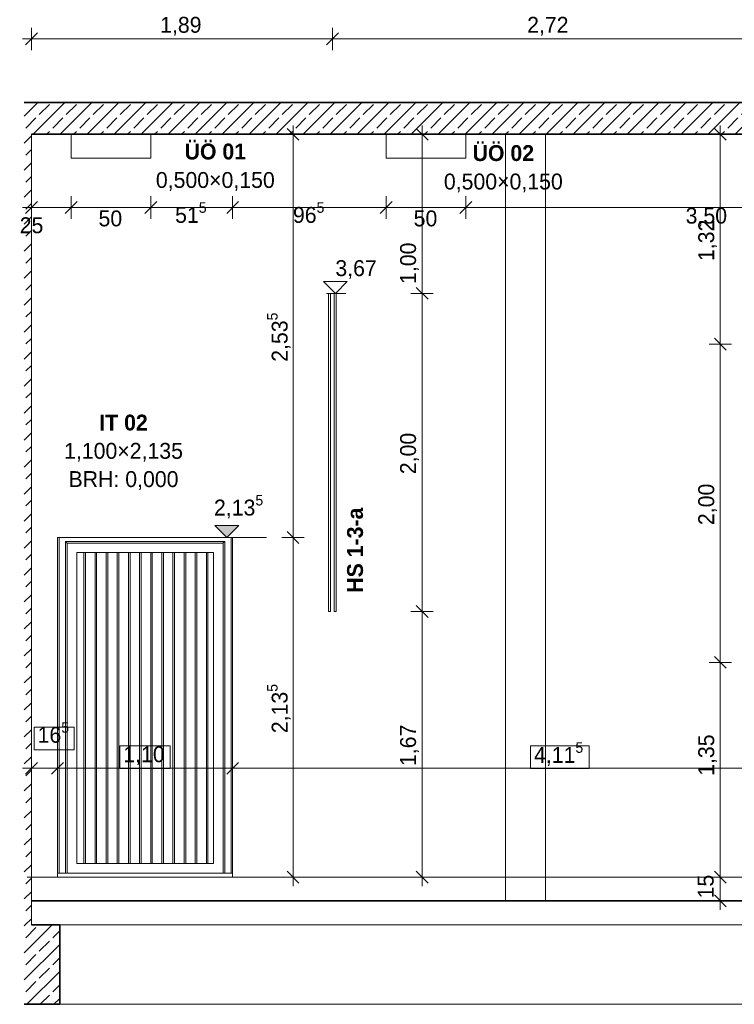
# Model space of a CAD drawing. Extents: x -22247 to 417655, y -187892 to 17509.
# Tile 42 of 62: x 327219 to 331711, y -185776 to -179585. Entities that reach past the tile are written whole.
import ezdxf
from ezdxf.lldxf.tags import DXFTag

# ---------------------------------------------------------------- set-up
doc = ezdxf.new("R2010")
doc.units = 0
doc.header["$LTSCALE"] = 50
doc.layers.get('0').update_dxf_attribs({"lineweight": 25})
for name, color, linetype, lineweight in [('01 Bemaßung einbauteile', 7, 'Continuous', 25), ('01AFU Allgemein Bemaßung', 7, 'Continuous', 25), ('20 Außenwände', 7, 'Continuous', 25), ('20 Bodenplatte', 7, 'Continuous', 25), ('20 Dach Stb-Decke', 7, 'Continuous', 25), ('20 Einbauteile - Halfenschienen', 7, 'Continuous', 25), ('20 Fenster Texte', 7, 'Continuous', 25), ('20 Fundament', 7, 'Continuous', 25), ('20 Gitterwände', 7, 'Continuous', 25), ('20 Innenwände', 7, 'Continuous', 25)]:
    doc.layers.add(name, color=color, linetype=linetype, lineweight=lineweight)
doc.styles.add('ERSTELLTER_STIL_2', font='GOTHIC.TTF')
doc.styles.add('ERSTELLTER_STIL_3', font='txt')
tags = doc.linetypes.add('Strichlinie_ eng', pattern=[0.46, 0.3, -0.16]).pattern_tags.tags
tags[6:7] = [DXFTag(74, 4), DXFTag(75, 0), DXFTag(340, '0'), DXFTag(46, 1.0), DXFTag(50, 0.0), DXFTag(44, 0.0), DXFTag(45, 0.0)]
tags[4:5] = [DXFTag(74, 4), DXFTag(75, 0), DXFTag(340, '0'), DXFTag(46, 1.0), DXFTag(50, 0.0), DXFTag(44, 0.0), DXFTag(45, 0.0)]
tags = doc.linetypes.add('Untersicht', pattern=[0.4, 0.3, -0.1]).pattern_tags.tags
tags[6:7] = [DXFTag(74, 4), DXFTag(75, 0), DXFTag(340, '0'), DXFTag(46, 1.0), DXFTag(50, 0.0), DXFTag(44, 0.0), DXFTag(45, 0.0)]
tags[4:5] = [DXFTag(74, 4), DXFTag(75, 0), DXFTag(340, '0'), DXFTag(46, 1.0), DXFTag(50, 0.0), DXFTag(44, 0.0), DXFTag(45, 0.0)]
tags = doc.linetypes.add('Wipeout_Contour', pattern=[1, 0, -1]).pattern_tags.tags
tags[6:7] = [DXFTag(74, 4), DXFTag(75, 0), DXFTag(340, '0'), DXFTag(46, 1.0), DXFTag(50, 0.0), DXFTag(44, 0.0), DXFTag(45, 0.0)]
tags[4:5] = [DXFTag(74, 4), DXFTag(75, 0), DXFTag(340, '0'), DXFTag(46, 1.0), DXFTag(50, 0.0), DXFTag(44, 0.0), DXFTag(45, 0.0)]
pattern_1 = [(45, (333494.33, -184975.84), (-84.8528, 84.8528), []), (45, (333451.9, -184933.41), (-84.8528, 84.8528), [90, -30])]

# ---------------------------------------------------------------- blocks, each defined once
blk = doc.blocks.new('Verdeckungsfläche_A06WQNSO1A', base_point=(327.3104, -184.176))
at = {"color": 254, "linetype": 'Wipeout_Contour', "lineweight": 0, "ltscale": 0.05579, "true_color": 0xd6d6d6}
for p, q in [((327.5614, -184.0331), (327.3104, -184.0331)), ((327.3104, -184.0331), (327.3104, -184.176)), ((327.5614, -184.176), (327.5614, -184.0331)), ((327.3104, -184.176), (327.5614, -184.176))]:
    blk.add_line(p, q, dxfattribs=at)
blk = doc.blocks.new('-D109')
at = {"layer": '01AFU Allgemein Bemaßung', "color": 7, "linetype": 'Continuous', "lineweight": 13, "ltscale": 3.71293e-05}
for p, q in [((327.293, -184.3623), (327.293, -184.2217)), ((327.4578, -184.3623), (327.4578, -184.2217)), ((327.2368, -184.292), (327.293, -184.292)), ((327.3305, -184.2545), (327.2555, -184.3295)), ((327.293, -184.292), (327.4578, -184.292)), ((327.4953, -184.2545), (327.4203, -184.3295))]:
    blk.add_line(p, q, dxfattribs=at)
at = {"layer": '01AFU Allgemein Bemaßung', "color": 254, "linetype": 'Wipeout_Contour', "lineweight": 0, "ltscale": 0.05579, "true_color": 0xd6d6d6}
blk.add_blockref('Verdeckungsfläche_A06WQNSO1A', (327.3104, -184.176), dxfattribs=at)
at = {"layer": '01AFU Allgemein Bemaßung', "color": 7, "lineweight": 13, "ltscale": 3.71293e-05, "insert": (327.3318, -184.1604), "char_height": 0.1, "attachment_point": 7, "style": 'ERSTELLTER_STIL_2'}
blk.add_mtext('\\A1;{\\pql;\\fCentury Gothic|b0|i0|c0|p0;\\W1.000000;16\\fCentury Gothic|b0|i0|c0|p0;\\W1.000000;\\A1{\\H.66x;\\S5^  ;}}', dxfattribs=at)
blk = doc.blocks.new('Verdeckungsfläche_A06WQNSD1A', base_point=(327.3104, -184.176))
at = {"color": 254, "linetype": 'Wipeout_Contour', "lineweight": 0, "ltscale": 0.05579, "true_color": 0xd6d6d6}
for p, q in [((327.5614, -184.0331), (327.3104, -184.0331)), ((327.3104, -184.0331), (327.3104, -184.176)), ((327.5614, -184.176), (327.5614, -184.0331)), ((327.3104, -184.176), (327.5614, -184.176))]:
    blk.add_line(p, q, dxfattribs=at)
blk = doc.blocks.new('Verdeckungsfläche_A06WQNSE1A', base_point=(327.8494, -184.2934))
at = {"color": 254, "linetype": 'Wipeout_Contour', "lineweight": 0, "ltscale": 0.055872, "true_color": 0xd6d6d6}
for p, q in [((328.1661, -184.1506), (327.8494, -184.1506)), ((327.8494, -184.1506), (327.8494, -184.2934)), ((328.1661, -184.2934), (328.1661, -184.1506)), ((327.8494, -184.2934), (328.1661, -184.2934))]:
    blk.add_line(p, q, dxfattribs=at)
blk = doc.blocks.new('-D110')
at = {"layer": '01AFU Allgemein Bemaßung', "color": 7, "linetype": 'Continuous', "lineweight": 13, "ltscale": 3.71293e-05}
for p, q in [((327.4578, -184.3623), (327.4578, -184.2217)), ((328.5578, -184.3623), (328.5578, -184.2217)), ((327.4953, -184.2545), (327.4203, -184.3295)), ((327.4578, -184.292), (328.5578, -184.292)), ((328.5953, -184.2545), (328.5203, -184.3295))]:
    blk.add_line(p, q, dxfattribs=at)
at = {"layer": '01AFU Allgemein Bemaßung', "color": 254, "linetype": 'Wipeout_Contour', "lineweight": 0, "ltscale": 0.05579, "true_color": 0xd6d6d6}
blk.add_blockref('Verdeckungsfläche_A06WQNSD1A', (327.3104, -184.176), dxfattribs=at)
at = {"layer": '01AFU Allgemein Bemaßung', "color": 254, "linetype": 'Wipeout_Contour', "lineweight": 0, "ltscale": 0.055872, "true_color": 0xd6d6d6}
blk.add_blockref('Verdeckungsfläche_A06WQNSE1A', (327.8494, -184.2934), dxfattribs=at)
at = {"layer": '01AFU Allgemein Bemaßung', "color": 7, "lineweight": 13, "ltscale": 3.71293e-05, "insert": (327.8709, -184.272), "char_height": 0.1, "attachment_point": 7, "style": 'ERSTELLTER_STIL_2'}
blk.add_mtext('\\A1;{\\pql;\\fCentury Gothic|b0|i0|c0|p0;\\W1.000000;1,10}', dxfattribs=at)
blk = doc.blocks.new('Verdeckungsfläche_A06WQNSN1A', base_point=(330.4305, -184.2934))
at = {"color": 254, "linetype": 'Wipeout_Contour', "lineweight": 0, "ltscale": 0.05621, "true_color": 0xd6d6d6}
for p, q in [((330.7988, -184.1506), (330.4305, -184.1506)), ((330.4305, -184.1506), (330.4305, -184.2934)), ((330.7988, -184.2934), (330.7988, -184.1506)), ((330.4305, -184.2934), (330.7988, -184.2934))]:
    blk.add_line(p, q, dxfattribs=at)
blk = doc.blocks.new('-D111')
at = {"layer": '01AFU Allgemein Bemaßung', "color": 7, "linetype": 'Continuous', "lineweight": 13, "ltscale": 3.71293e-05}
for p, q in [((328.5578, -184.3623), (328.5578, -184.2217)), ((332.6715, -184.3623), (332.6715, -184.2217)), ((328.5953, -184.2545), (328.5203, -184.3295)), ((328.5578, -184.292), (332.6715, -184.292)), ((332.709, -184.2545), (332.634, -184.3295))]:
    blk.add_line(p, q, dxfattribs=at)
at = {"layer": '01AFU Allgemein Bemaßung', "color": 254, "linetype": 'Wipeout_Contour', "lineweight": 0, "ltscale": 0.05621, "true_color": 0xd6d6d6}
blk.add_blockref('Verdeckungsfläche_A06WQNSN1A', (330.4305, -184.2934), dxfattribs=at)
at = {"layer": '01AFU Allgemein Bemaßung', "color": 7, "lineweight": 13, "ltscale": 3.71293e-05, "insert": (330.4519, -184.2871), "char_height": 0.1, "attachment_point": 7, "style": 'ERSTELLTER_STIL_2'}
blk.add_mtext('\\A1;{\\pql;\\fCentury Gothic|b0|i0|c0|p0;\\W1.000000;4,11\\fCentury Gothic|b0|i0|c0|p0;\\W1.000000;\\A1{\\H.66x;\\S5^  ;}}', dxfattribs=at)
blk = doc.blocks.new('-D119')
at = {"layer": '01AFU Allgemein Bemaßung', "color": 7, "linetype": 'Continuous', "lineweight": 13, "ltscale": 3.71293e-05}
for p, q in [((328.8998, -182.8033), (328.9748, -182.8783)), ((329.0076, -182.8408), (328.867, -182.8408)), ((328.9373, -184.9758), (328.9373, -182.8408)), ((329.0076, -184.9758), (328.867, -184.9758)), ((328.8998, -184.9383), (328.9748, -185.0133)), ((328.9373, -185.0321), (328.9373, -184.9758))]:
    blk.add_line(p, q, dxfattribs=at)
at = {"layer": '01AFU Allgemein Bemaßung', "color": 7, "lineweight": 13, "ltscale": 3.71293e-05, "insert": (328.9324, -184.0711), "char_height": 0.1, "attachment_point": 7, "rotation": 90, "style": 'ERSTELLTER_STIL_2'}
blk.add_mtext('\\A1;{\\pql;\\fCentury Gothic|b0|i0|c0|p0;\\W1.000000;2,13\\fCentury Gothic|b0|i0|c0|p0;\\W1.000000;\\A1{\\H.66x;\\S5^  ;}}', dxfattribs=at)
blk = doc.blocks.new('-D120')
at = {"layer": '01AFU Allgemein Bemaßung', "color": 7, "linetype": 'Continuous', "lineweight": 13, "ltscale": 3.71293e-05}
for p, q in [((328.9748, -180.3433), (328.8998, -180.2683)), ((328.9373, -180.3058), (328.9373, -180.2496)), ((329.0076, -180.3058), (328.867, -180.3058)), ((328.9373, -182.8408), (328.9373, -180.3058)), ((328.8998, -182.8033), (328.9748, -182.8783)), ((329.0076, -182.8408), (328.867, -182.8408))]:
    blk.add_line(p, q, dxfattribs=at)
at = {"layer": '01AFU Allgemein Bemaßung', "color": 7, "lineweight": 13, "ltscale": 3.71293e-05, "insert": (328.9324, -181.7361), "char_height": 0.1, "attachment_point": 7, "rotation": 90, "style": 'ERSTELLTER_STIL_2'}
blk.add_mtext('\\A1;{\\pql;\\fCentury Gothic|b0|i0|c0|p0;\\W1.000000;2,53\\fCentury Gothic|b0|i0|c0|p0;\\W1.000000;\\A1{\\H.66x;\\S5^  ;}}', dxfattribs=at)
blk = doc.blocks.new('-D121')
at = {"layer": '01AFU Allgemein Bemaßung', "color": 7, "linetype": 'Continuous', "lineweight": 13, "ltscale": 3.71293e-05}
for p, q in [((327.293, -180.8362), (327.293, -180.6955)), ((327.543, -180.8362), (327.543, -180.6955)), ((327.2368, -180.7658), (327.293, -180.7658)), ((327.3305, -180.7283), (327.2555, -180.8033)), ((327.293, -180.7658), (327.543, -180.7658)), ((327.5805, -180.7283), (327.5055, -180.8033))]:
    blk.add_line(p, q, dxfattribs=at)
at = {"layer": '01AFU Allgemein Bemaßung', "color": 7, "lineweight": 13, "ltscale": 3.71293e-05, "insert": (327.2194, -180.929), "char_height": 0.1, "attachment_point": 7, "style": 'ERSTELLTER_STIL_2'}
blk.add_mtext('\\A1;{\\pql;\\fCentury Gothic|b0|i0|c0|p0;\\W1.000000;25}', dxfattribs=at)
blk = doc.blocks.new('-D122')
at = {"layer": '01AFU Allgemein Bemaßung', "color": 7, "linetype": 'Continuous', "lineweight": 13, "ltscale": 3.71293e-05}
for p, q in [((327.543, -180.8362), (327.543, -180.6955)), ((327.5805, -180.7283), (327.5055, -180.8033))]:
    blk.add_line(p, q, dxfattribs=at)
blk = doc.blocks.new('-D123')
at = {"layer": '01AFU Allgemein Bemaßung', "color": 7, "linetype": 'Continuous', "lineweight": 13, "ltscale": 3.71293e-05}
for p, q in [((327.543, -180.8362), (327.543, -180.6955)), ((328.043, -180.8362), (328.043, -180.6955)), ((327.5805, -180.7283), (327.5055, -180.8033)), ((327.543, -180.7658), (328.043, -180.7658)), ((328.0805, -180.7283), (328.0055, -180.8033))]:
    blk.add_line(p, q, dxfattribs=at)
at = {"layer": '01AFU Allgemein Bemaßung', "color": 7, "lineweight": 13, "ltscale": 3.71293e-05, "insert": (327.7148, -180.8858), "char_height": 0.1, "attachment_point": 7, "style": 'ERSTELLTER_STIL_2'}
blk.add_mtext('\\A1;{\\pql;\\fCentury Gothic|b0|i0|c0|p0;\\W1.000000;50}', dxfattribs=at)
blk = doc.blocks.new('-D124')
at = {"layer": '01AFU Allgemein Bemaßung', "color": 7, "linetype": 'Continuous', "lineweight": 13, "ltscale": 3.71293e-05}
for p, q in [((328.043, -180.8362), (328.043, -180.6955)), ((328.5578, -180.8362), (328.5578, -180.6955)), ((328.0805, -180.7283), (328.0055, -180.8033)), ((328.043, -180.7658), (328.5578, -180.7658)), ((328.5953, -180.7283), (328.5203, -180.8033))]:
    blk.add_line(p, q, dxfattribs=at)
at = {"layer": '01AFU Allgemein Bemaßung', "color": 7, "lineweight": 13, "ltscale": 3.71293e-05, "insert": (328.1963, -180.8917), "char_height": 0.1, "attachment_point": 7, "style": 'ERSTELLTER_STIL_2'}
blk.add_mtext('\\A1;{\\pql;\\fCentury Gothic|b0|i0|c0|p0;\\W1.000000;51\\fCentury Gothic|b0|i0|c0|p0;\\W1.000000;\\A1{\\H.66x;\\S5^  ;}}', dxfattribs=at)
blk = doc.blocks.new('-D125')
at = {"layer": '01AFU Allgemein Bemaßung', "color": 7, "linetype": 'Continuous', "lineweight": 13, "ltscale": 3.71293e-05}
for p, q in [((328.5578, -180.8362), (328.5578, -180.6955)), ((329.5235, -180.8362), (329.5235, -180.6955)), ((328.5953, -180.7283), (328.5203, -180.8033)), ((328.5578, -180.7658), (329.5235, -180.7658)), ((329.561, -180.7283), (329.486, -180.8033))]:
    blk.add_line(p, q, dxfattribs=at)
at = {"layer": '01AFU Allgemein Bemaßung', "color": 7, "lineweight": 13, "ltscale": 3.71293e-05, "insert": (328.9366, -180.8917), "char_height": 0.1, "attachment_point": 7, "style": 'ERSTELLTER_STIL_2'}
blk.add_mtext('\\A1;{\\pql;\\fCentury Gothic|b0|i0|c0|p0;\\W1.000000;96\\fCentury Gothic|b0|i0|c0|p0;\\W1.000000;\\A1{\\H.66x;\\S5^  ;}}', dxfattribs=at)
blk = doc.blocks.new('-D126')
at = {"layer": '01AFU Allgemein Bemaßung', "color": 7, "linetype": 'Continuous', "lineweight": 13, "ltscale": 3.71293e-05}
for p, q in [((329.5235, -180.8362), (329.5235, -180.6955)), ((330.0235, -180.8362), (330.0235, -180.6955)), ((329.561, -180.7283), (329.486, -180.8033)), ((329.5235, -180.7658), (330.0235, -180.7658)), ((330.061, -180.7283), (329.986, -180.8033))]:
    blk.add_line(p, q, dxfattribs=at)
at = {"layer": '01AFU Allgemein Bemaßung', "color": 7, "lineweight": 13, "ltscale": 3.71293e-05, "insert": (329.6953, -180.8858), "char_height": 0.1, "attachment_point": 7, "style": 'ERSTELLTER_STIL_2'}
blk.add_mtext('\\A1;{\\pql;\\fCentury Gothic|b0|i0|c0|p0;\\W1.000000;50}', dxfattribs=at)
blk = doc.blocks.new('-D127')
at = {"layer": '01AFU Allgemein Bemaßung', "color": 7, "linetype": 'Continuous', "lineweight": 13, "ltscale": 3.71293e-05}
for p, q in [((330.0235, -180.8362), (330.0235, -180.6955)), ((333.5235, -180.8362), (333.5235, -180.6955)), ((330.061, -180.7283), (329.986, -180.8033)), ((330.0235, -180.7658), (333.5235, -180.7658)), ((333.561, -180.7283), (333.486, -180.8033))]:
    blk.add_line(p, q, dxfattribs=at)
at = {"layer": '01AFU Allgemein Bemaßung', "color": 7, "lineweight": 13, "ltscale": 3.71293e-05, "insert": (331.4049, -180.8858), "char_height": 0.1, "attachment_point": 7, "style": 'ERSTELLTER_STIL_2'}
blk.add_mtext('\\A1;{\\pql;\\fCentury Gothic|b0|i0|c0|p0;\\W1.000000;3,50}', dxfattribs=at)
blk = doc.blocks.new('-D132')
at = {"layer": '01 Bemaßung einbauteile', "color": 200, "linetype": 'Continuous', "lineweight": 18, "ltscale": 0.000188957, "true_color": 0xd600ff}
for p, q in [((327.293, -179.7762), (327.293, -179.6355)), ((329.1848, -179.7762), (329.1848, -179.6355)), ((327.2368, -179.7058), (327.293, -179.7058)), ((327.3305, -179.6683), (327.2555, -179.7433)), ((327.293, -179.7058), (329.1848, -179.7058)), ((329.2223, -179.6683), (329.1473, -179.7433))]:
    blk.add_line(p, q, dxfattribs=at)
at = {"layer": '01 Bemaßung einbauteile', "color": 200, "lineweight": 18, "ltscale": 0.000188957, "true_color": 0xd600ff, "insert": (328.102, -179.6858), "char_height": 0.1, "attachment_point": 7, "style": 'ERSTELLTER_STIL_2'}
blk.add_mtext('\\A1;{\\pql;\\fCentury Gothic|b0|i0|c0|p0;\\W1.000000;1,89}', dxfattribs=at)
blk = doc.blocks.new('-D133')
at = {"layer": '01 Bemaßung einbauteile', "color": 200, "linetype": 'Continuous', "lineweight": 18, "ltscale": 0.000188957, "true_color": 0xd600ff}
for p, q in [((329.1848, -179.7762), (329.1848, -179.6355)), ((331.9061, -179.7762), (331.9061, -179.6355)), ((329.2223, -179.6683), (329.1473, -179.7433)), ((329.1848, -179.7058), (331.9061, -179.7058)), ((331.9436, -179.6683), (331.8686, -179.7433))]:
    blk.add_line(p, q, dxfattribs=at)
at = {"layer": '01 Bemaßung einbauteile', "color": 200, "lineweight": 18, "ltscale": 0.000188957, "true_color": 0xd600ff, "insert": (330.4085, -179.6858), "char_height": 0.1, "attachment_point": 7, "style": 'ERSTELLTER_STIL_2'}
blk.add_mtext('\\A1;{\\pql;\\fCentury Gothic|b0|i0|c0|p0;\\W1.000000;2,72}', dxfattribs=at)
blk = doc.blocks.new('-D136')
at = {"layer": '01 Bemaßung einbauteile', "color": 200, "linetype": 'Continuous', "lineweight": 18, "ltscale": 0.000188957, "true_color": 0xd600ff}
for p, q in [((329.8191, -183.3058), (329.6785, -183.3058)), ((329.7113, -183.2683), (329.7863, -183.3433)), ((329.7488, -184.9758), (329.7488, -183.3058)), ((329.8191, -184.9758), (329.6785, -184.9758)), ((329.7113, -184.9383), (329.7863, -185.0133)), ((329.7488, -185.0321), (329.7488, -184.9758))]:
    blk.add_line(p, q, dxfattribs=at)
at = {"layer": '01 Bemaßung einbauteile', "color": 200, "lineweight": 18, "ltscale": 0.000188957, "true_color": 0xd600ff, "insert": (329.7288, -184.2777), "char_height": 0.1, "attachment_point": 7, "rotation": 90, "style": 'ERSTELLTER_STIL_2'}
blk.add_mtext('\\A1;{\\pql;\\fCentury Gothic|b0|i0|c0|p0;\\W1.000000;1,67}', dxfattribs=at)
blk = doc.blocks.new('-D137')
at = {"layer": '01 Bemaßung einbauteile', "color": 200, "linetype": 'Continuous', "lineweight": 18, "ltscale": 0.000188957, "true_color": 0xd600ff}
for p, q in [((329.8191, -181.3058), (329.6785, -181.3058)), ((329.7113, -181.2683), (329.7863, -181.3433)), ((329.7488, -183.3058), (329.7488, -181.3058)), ((329.8191, -183.3058), (329.6785, -183.3058)), ((329.7113, -183.2683), (329.7863, -183.3433))]:
    blk.add_line(p, q, dxfattribs=at)
at = {"layer": '01 Bemaßung einbauteile', "color": 200, "lineweight": 18, "ltscale": 0.000188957, "true_color": 0xd600ff, "insert": (329.7288, -182.4427), "char_height": 0.1, "attachment_point": 7, "rotation": 90, "style": 'ERSTELLTER_STIL_2'}
blk.add_mtext('\\A1;{\\pql;\\fCentury Gothic|b0|i0|c0|p0;\\W1.000000;2,00}', dxfattribs=at)
blk = doc.blocks.new('-D138')
at = {"layer": '01 Bemaßung einbauteile', "color": 200, "linetype": 'Continuous', "lineweight": 18, "ltscale": 0.000188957, "true_color": 0xd600ff}
for p, q in [((329.7863, -180.3433), (329.7113, -180.2683)), ((329.7488, -180.3058), (329.7488, -180.2496)), ((329.8191, -180.3058), (329.6785, -180.3058)), ((329.7488, -181.3058), (329.7488, -180.3058)), ((329.8191, -181.3058), (329.6785, -181.3058)), ((329.7113, -181.2683), (329.7863, -181.3433))]:
    blk.add_line(p, q, dxfattribs=at)
at = {"layer": '01 Bemaßung einbauteile', "color": 200, "lineweight": 18, "ltscale": 0.000188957, "true_color": 0xd600ff, "insert": (329.7288, -181.2467), "char_height": 0.1, "attachment_point": 7, "rotation": 90, "style": 'ERSTELLTER_STIL_2'}
blk.add_mtext('\\A1;{\\pql;\\fCentury Gothic|b0|i0|c0|p0;\\W1.000000;1,00}', dxfattribs=at)
blk = doc.blocks.new('-D142')
at = {"layer": '01 Bemaßung einbauteile', "color": 200, "linetype": 'Continuous', "lineweight": 18, "ltscale": 0.000188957, "true_color": 0xd600ff}
for p, q in [((331.6932, -184.9758), (331.5525, -184.9758)), ((331.5853, -184.9383), (331.6603, -185.0133)), ((331.6228, -185.1258), (331.6228, -184.9758)), ((331.5853, -185.0883), (331.6603, -185.1633)), ((331.6932, -185.1258), (331.5525, -185.1258)), ((331.6228, -185.1821), (331.6228, -185.1258))]:
    blk.add_line(p, q, dxfattribs=at)
at = {"layer": '01 Bemaßung einbauteile', "color": 200, "lineweight": 18, "ltscale": 0.000188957, "true_color": 0xd600ff, "insert": (331.5822, -185.11), "char_height": 0.1, "attachment_point": 7, "rotation": 90, "style": 'ERSTELLTER_STIL_2'}
blk.add_mtext('\\A1;{\\pql;\\fCentury Gothic|b0|i0|c0|p0;\\W1.000000;15}', dxfattribs=at)
blk = doc.blocks.new('-D143')
at = {"layer": '01 Bemaßung einbauteile', "color": 200, "linetype": 'Continuous', "lineweight": 18, "ltscale": 0.000188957, "true_color": 0xd600ff}
for p, q in [((331.5853, -183.5883), (331.6603, -183.6633)), ((331.6932, -183.6258), (331.5525, -183.6258)), ((331.6228, -184.9758), (331.6228, -183.6258)), ((331.6932, -184.9758), (331.5525, -184.9758)), ((331.5853, -184.9383), (331.6603, -185.0133))]:
    blk.add_line(p, q, dxfattribs=at)
at = {"layer": '01 Bemaßung einbauteile', "color": 200, "lineweight": 18, "ltscale": 0.000188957, "true_color": 0xd600ff, "insert": (331.6028, -184.3394), "char_height": 0.1, "attachment_point": 7, "rotation": 90, "style": 'ERSTELLTER_STIL_2'}
blk.add_mtext('\\A1;{\\pql;\\fCentury Gothic|b0|i0|c0|p0;\\W1.000000;1,35}', dxfattribs=at)
blk = doc.blocks.new('-D144')
at = {"layer": '01 Bemaßung einbauteile', "color": 200, "linetype": 'Continuous', "lineweight": 18, "ltscale": 0.000188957, "true_color": 0xd600ff}
for p, q in [((331.6932, -181.6258), (331.5525, -181.6258)), ((331.5853, -181.5883), (331.6603, -181.6633)), ((331.6228, -183.6258), (331.6228, -181.6258)), ((331.5853, -183.5883), (331.6603, -183.6633)), ((331.6932, -183.6258), (331.5525, -183.6258))]:
    blk.add_line(p, q, dxfattribs=at)
at = {"layer": '01 Bemaßung einbauteile', "color": 200, "lineweight": 18, "ltscale": 0.000188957, "true_color": 0xd600ff, "insert": (331.6028, -182.7627), "char_height": 0.1, "attachment_point": 7, "rotation": 90, "style": 'ERSTELLTER_STIL_2'}
blk.add_mtext('\\A1;{\\pql;\\fCentury Gothic|b0|i0|c0|p0;\\W1.000000;2,00}', dxfattribs=at)
blk = doc.blocks.new('-D145')
at = {"layer": '01 Bemaßung einbauteile', "color": 200, "linetype": 'Continuous', "lineweight": 18, "ltscale": 0.000188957, "true_color": 0xd600ff}
for p, q in [((331.6603, -180.3433), (331.5853, -180.2683)), ((331.6932, -180.3058), (331.5525, -180.3058)), ((331.6228, -181.6258), (331.6228, -180.3058)), ((331.6932, -181.6258), (331.5525, -181.6258)), ((331.5853, -181.5883), (331.6603, -181.6633))]:
    blk.add_line(p, q, dxfattribs=at)
at = {"layer": '01 Bemaßung einbauteile', "color": 200, "lineweight": 18, "ltscale": 0.000188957, "true_color": 0xd600ff, "insert": (331.6028, -181.1027), "char_height": 0.1, "attachment_point": 7, "rotation": 90, "style": 'ERSTELLTER_STIL_2'}
blk.add_mtext('\\A1;{\\pql;\\fCentury Gothic|b0|i0|c0|p0;\\W1.000000;1,32}', dxfattribs=at)
blk = doc.blocks.new('-D146')
at = {"layer": '01 Bemaßung einbauteile', "color": 200, "linetype": 'Continuous', "lineweight": 18, "ltscale": 0.000188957, "true_color": 0xd600ff}
for p, q in [((331.6603, -180.3433), (331.5853, -180.2683)), ((331.6228, -180.3058), (331.6228, -180.2496)), ((331.6932, -180.3058), (331.5525, -180.3058))]:
    blk.add_line(p, q, dxfattribs=at)

msp = doc.modelspace()

# ---------------------------------------------------------------- hatches: boundary and pattern name
at = {"layer": '01AFU Allgemein Bemaßung', "linetype": 'Continuous', "lineweight": 13, "ltscale": 3.71293e-05}
msp.add_hatch(color=7, dxfattribs=at).paths.add_polyline_path([(328521, -182840.8), (328596, -182765.8), (328446, -182765.8)])
at = {"layer": '20 Außenwände', "linetype": 'Continuous', "lineweight": 13, "ltscale": 3.71293e-05, "true_color": 0x000100}
h = msp.add_hatch(dxfattribs=at)
h.set_pattern_fill('Beton_Stahlbeton_0004', color=98, scale=1000, style=0, pattern_type=2)
h.set_pattern_definition(pattern_1)
h.paths.add_polyline_path([(327293, -185275.8), (327293, -180305.8), (327247.7, -180305.8), (327247.7, -185275.8)])
at = {"layer": '20 Dach Stb-Decke', "linetype": 'Continuous', "lineweight": 13, "ltscale": 3.71293e-05, "true_color": 0x000100}
h = msp.add_hatch(dxfattribs=at)
h.set_pattern_fill('Beton_Stahlbeton_0004', color=98, scale=1000, style=0, pattern_type=2)
h.set_pattern_definition(pattern_1)
h.paths.add_polyline_path([(327247.7, -180105.8), (327247.7, -180305.8), (336678.2, -180305.8), (336678.2, -180105.8)])
at = {"layer": '20 Fundament', "linetype": 'Continuous', "lineweight": 13, "ltscale": 3.71293e-05, "true_color": 0x000100}
h = msp.add_hatch(dxfattribs=at)
h.set_pattern_fill('Beton_Stahlbeton_0004', color=98, scale=1000, style=0, pattern_type=2)
h.set_pattern_definition(pattern_1)
h.paths.add_polyline_path([(327247.7, -185775.8), (327470.7, -185775.8), (327470.7, -185275.8), (327247.7, -185275.8)])

# ---------------------------------------------------------------- linework, layer by layer
at = {"color": 7, "linetype": 'Strichlinie_ eng', "lineweight": 13, "ltscale": 9.28233e-06}
for p, q in [((330273.5, -180305.8), (330273.5, -185125.8)), ((330523.5, -180305.8), (330523.5, -185125.8))]:
    msp.add_line(p, q, dxfattribs=at)
at = {"layer": '01 Bemaßung einbauteile', "color": 200, "linetype": 'Continuous', "lineweight": 18, "ltscale": 0.000188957, "true_color": 0xd600ff}
for p, q in [((329203.3, -181305.8), (329128.3, -181230.8)), ((329128.3, -181230.8), (329278.3, -181230.8)), ((329278.3, -181230.8), (329203.3, -181305.8)), ((329203.3, -181305.8), (329147.1, -181305.8)), ((329203.3, -181305.8), (329269.5, -181305.8))]:
    msp.add_line(p, q, dxfattribs=at)
at = {"layer": '01AFU Allgemein Bemaßung', "color": 7, "linetype": 'Continuous', "lineweight": 13, "ltscale": 3.71293e-05}
for p, q in [((328521, -182840.8), (328446, -182765.8)), ((328446, -182765.8), (328596, -182765.8)), ((328596, -182765.8), (328521, -182840.8)), ((328521, -182840.8), (328464.7, -182840.8)), ((328521, -182840.8), (328771, -182840.8))]:
    msp.add_line(p, q, dxfattribs=at)
at = {"layer": '20 Außenwände', "color": 7, "linetype": 'Continuous', "lineweight": 18, "ltscale": 0.000188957}
msp.add_line((327293, -180305.8), (327293, -185275.8), dxfattribs=at)
at = {"layer": '20 Bodenplatte', "color": 7, "linetype": 'Continuous', "lineweight": 35, "ltscale": 0.005252}
msp.add_line((327293, -185125.8), (336667.7, -185125.8), dxfattribs=at)
at = {"layer": '20 Dach Stb-Decke', "color": 7, "linetype": 'Continuous', "lineweight": 35, "ltscale": 0.005252}
for p, q in [((327293, -180105.8), (327247.7, -180105.8)), ((336678.2, -180105.8), (327293, -180105.8)), ((336678.2, -180305.8), (327293, -180305.8))]:
    msp.add_line(p, q, dxfattribs=at)
at = {"layer": '20 Dach Stb-Decke', "color": 30, "linetype": 'Untersicht', "lineweight": 18, "ltscale": 4.72392e-05, "true_color": 0xff7300}
msp.add_line((327265.7, -184975.8), (336686.2, -184975.8), dxfattribs=at)
at = {"layer": '20 Einbauteile - Halfenschienen', "color": 200, "linetype": 'Continuous', "lineweight": 18, "ltscale": 0.000188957, "true_color": 0xd600ff}
for p, q in [((329160.3, -181305.8), (329173.5, -181305.8)), ((329160.3, -183305.8), (329160.3, -181305.8)), ((329173.5, -183305.8), (329173.5, -181305.8)), ((329196, -183305.8), (329196, -181305.8)), ((329196, -181305.8), (329209.3, -181305.8)), ((329209.3, -183305.8), (329209.3, -181305.8)), ((329160.3, -183305.8), (329173.5, -183305.8)), ((329196, -183305.8), (329209.3, -183305.8))]:
    msp.add_line(p, q, dxfattribs=at)
at = {"layer": '20 Fundament', "color": 7, "linetype": 'Continuous', "lineweight": 35, "ltscale": 0.005252}
for p, q in [((327470.7, -185275.8), (327293, -185275.8)), ((327470.7, -185275.8), (327470.7, -185775.8)), ((327470.7, -185775.8), (327247.7, -185775.8))]:
    msp.add_line(p, q, dxfattribs=at)
at = {"layer": '20 Fundament', "color": 7, "linetype": 'Continuous', "lineweight": 18, "ltscale": 0.000188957}
for p, q in [((336655.8, -185275.8), (327470.7, -185275.8)), ((336655.8, -185775.8), (327470.7, -185775.8))]:
    msp.add_line(p, q, dxfattribs=at)
at = {"layer": '20 Gitterwände', "color": 5, "linetype": 'Continuous', "lineweight": 18, "ltscale": 0.000188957, "true_color": 0x0000ff}
for p, q in [((327467.8, -182840.8), (327467.8, -183800.8)), ((327507.8, -182865.8), (327507.8, -183800.8)), ((328415.9, -182865.8), (327507.8, -182865.8)), ((327512.8, -182870.8), (327507.8, -182865.8)), ((327516.4, -182874.5), (327512.8, -182870.8)), ((328507.8, -182865.8), (328415.9, -182865.8)), ((328499.1, -182874.5), (328502.8, -182870.8)), ((328502.8, -182870.8), (328507.8, -182865.8)), ((328507.8, -183800.8), (328507.8, -182865.8)), ((328547.8, -183800.8), (328547.8, -182840.8)), ((327517.8, -182875.8), (327516.4, -182874.5)), ((327517.8, -182875.8), (327517.8, -184950.8)), ((328497.8, -182875.8), (327517.8, -182875.8)), ((327577.8, -182935.8), (327577.8, -184890.8)), ((328437.8, -182935.8), (327577.8, -182935.8)), ((327622.8, -184890.8), (327622.8, -182935.8)), ((327632.8, -184890.8), (327632.8, -182935.8)), ((327692.8, -184890.8), (327692.8, -182935.8)), ((327702.8, -184890.8), (327702.8, -182935.8)), ((327762.8, -184890.8), (327762.8, -182935.8)), ((327772.8, -184890.8), (327772.8, -182935.8)), ((327832.8, -184890.8), (327832.8, -182935.8)), ((327842.8, -184890.8), (327842.8, -182935.8)), ((327902.8, -184890.8), (327902.8, -182935.8)), ((327912.8, -184890.8), (327912.8, -182935.8)), ((327972.8, -184890.8), (327972.8, -182935.8)), ((327982.8, -184890.8), (327982.8, -182935.8)), ((328042.8, -184890.8), (328042.8, -182935.8)), ((328052.8, -184890.8), (328052.8, -182935.8)), ((328112.8, -184890.8), (328112.8, -182935.8)), ((328122.8, -184890.8), (328122.8, -182935.8)), ((328182.8, -184890.8), (328182.8, -182935.8)), ((328192.8, -184890.8), (328192.8, -182935.8)), ((328252.8, -184890.8), (328252.8, -182935.8)), ((328262.8, -184890.8), (328262.8, -182935.8)), ((328322.8, -184890.8), (328322.8, -182935.8)), ((328332.8, -184890.8), (328332.8, -182935.8)), ((328392.8, -184890.8), (328392.8, -182935.8)), ((328402.8, -184890.8), (328402.8, -182935.8)), ((328437.8, -184890.8), (328437.8, -182935.8)), ((328497.8, -182875.8), (328499.1, -182874.5)), ((328497.8, -184950.8), (328497.8, -182875.8)), ((327467.8, -183800.8), (327467.8, -184900.8)), ((327507.8, -183800.8), (327507.8, -184900.8)), ((328507.8, -184900.8), (328507.8, -183800.8)), ((328547.8, -184900.8), (328547.8, -183800.8)), ((327467.8, -184900.8), (327467.8, -184950.8)), ((327507.8, -184900.8), (327507.8, -184950.8)), ((327577.8, -184890.8), (328437.8, -184890.8)), ((328507.8, -184950.8), (328507.8, -184900.8)), ((328547.8, -184950.8), (328547.8, -184900.8)), ((327457.8, -184950.8), (327459.1, -184950.8)), ((327459.1, -184950.8), (327462.8, -184950.8)), ((327462.8, -184950.8), (327467.8, -184950.8)), ((327467.8, -184950.8), (327507.8, -184950.8)), ((327507.8, -184950.8), (327512.8, -184950.8)), ((327512.8, -184950.8), (327516.4, -184950.8)), ((327516.4, -184950.8), (327517.8, -184950.8)), ((327517.8, -184950.8), (328497.8, -184950.8)), ((328499.1, -184950.8), (328497.8, -184950.8)), ((328502.8, -184950.8), (328499.1, -184950.8)), ((328507.8, -184950.8), (328502.8, -184950.8)), ((328547.8, -184950.8), (328507.8, -184950.8)), ((328552.8, -184950.8), (328547.8, -184950.8)), ((328556.4, -184950.8), (328552.8, -184950.8)), ((328557.8, -184950.8), (328556.4, -184950.8))]:
    msp.add_line(p, q, dxfattribs=at)
at = {"layer": '20 Innenwände', "color": 7, "linetype": 'Continuous', "lineweight": 18, "ltscale": 0.000188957}
for p, q in [((327543, -180455.8), (327543, -180305.8)), ((328043, -180305.8), (328043, -180455.8)), ((329523.5, -180455.8), (329523.5, -180305.8)), ((330023.5, -180305.8), (330023.5, -180455.8)), ((328043, -180455.8), (327543, -180455.8)), ((330023.5, -180455.8), (329523.5, -180455.8)), ((327457.8, -184975.8), (327457.8, -182840.8)), ((327457.8, -182840.8), (328557.8, -182840.8)), ((328557.8, -182840.8), (328557.8, -184975.8)), ((328557.8, -184975.8), (327457.8, -184975.8))]:
    msp.add_line(p, q, dxfattribs=at)

# ---------------------------------------------------------------- block references
at = {"layer": '01 Bemaßung einbauteile', "color": 200, "linetype": 'Continuous', "lineweight": 18, "ltscale": 0.000188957, "true_color": 0xd600ff, "xscale": 1000, "yscale": 1000, "zscale": 1000}
for name in ['-D132', '-D133', '-D138', '-D145', '-D146', '-D137', '-D144', '-D136', '-D143', '-D142']:
    msp.add_blockref(name, (0, 0), dxfattribs=at)
at = {"layer": '01AFU Allgemein Bemaßung', "color": 7, "linetype": 'Continuous', "lineweight": 13, "ltscale": 3.71293e-05, "xscale": 1000, "yscale": 1000, "zscale": 1000}
for name in ['-D120', '-D124', '-D125', '-D121', '-D122', '-D123', '-D126', '-D127', '-D119', '-D109', '-D111', '-D110']:
    msp.add_blockref(name, (0, 0), dxfattribs=at)

# ---------------------------------------------------------------- texts
at = {"layer": '01 Bemaßung einbauteile', "color": 200, "lineweight": 18, "ltscale": 0.000188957, "true_color": 0xd600ff, "insert": (329203.3, -181215.8), "char_height": 100, "attachment_point": 7, "style": 'ERSTELLTER_STIL_2'}
msp.add_mtext('\\A1;{\\fCentury Gothic|b0|i0|c0|p0;\\W1;3,67}', dxfattribs=at)
at = {"layer": '01 Bemaßung einbauteile', "color": 7, "linetype": 'Continuous', "lineweight": 13, "ltscale": 3.71293e-05, "insert": (329378.5, -182920.6), "char_height": 100, "attachment_point": 8, "rotation": 90, "style": 'ERSTELLTER_STIL_3'}
msp.add_mtext('\\A1;{\\fCentury Gothic|b1|i0|c0|p0;\\W1;HS 1-3-a}', dxfattribs=at)
at = {"layer": '01AFU Allgemein Bemaßung', "color": 7, "lineweight": 13, "ltscale": 3.71293e-05, "insert": (328440.6, -182731.8), "char_height": 100, "attachment_point": 7, "style": 'ERSTELLTER_STIL_2'}
msp.add_mtext('\\A1;{\\fCentury Gothic|b0|i0|c0|p0;\\W1;2,13\\fCentury Gothic|b0|i0|c0|p0;\\W1;\\A1;{\\H0.66x;\\S5^  ;}}', dxfattribs=at)
at = {"layer": '20 Fenster Texte', "color": 7, "linetype": 'Continuous', "lineweight": 13, "ltscale": 3.71293e-05, "char_height": 100, "attachment_point": 8, "style": 'ERSTELLTER_STIL_3'}
for s, insert, line_spacing_factor in [('\\A1;{\\fCentury Gothic|b1|i0|c0|p0;\\W1;ÜÖ 01\\P\\fCentury Gothic|b0|i0|c0|p0;\\W1;0,500×0,150}', (328448.9, -180661.6), 1.073723), ('\\A1;{\\fCentury Gothic|b1|i0|c0|p0;\\W1;ÜÖ 02\\P\\fCentury Gothic|b0|i0|c0|p0;\\W1;0,500×0,150}', (330259, -180671.3), 1.073723), ('\\A1;{\\fCentury Gothic|b1|i0|c0|p0;\\W1;IT 02\\P\\fCentury Gothic|b0|i0|c0|p0;\\W1;1,100×2,135\\P\\fCentury Gothic|b0|i0|c0|p0;\\W1;BRH: \\fCentury Gothic|b0|i0|c0|p0;\\W1;0,000}', (327871.9, -182542.2), 1.065938)]:
    msp.add_mtext(s, dxfattribs=dict(at, insert=insert, line_spacing_factor=line_spacing_factor))

doc.saveas('drawing.dxf')
